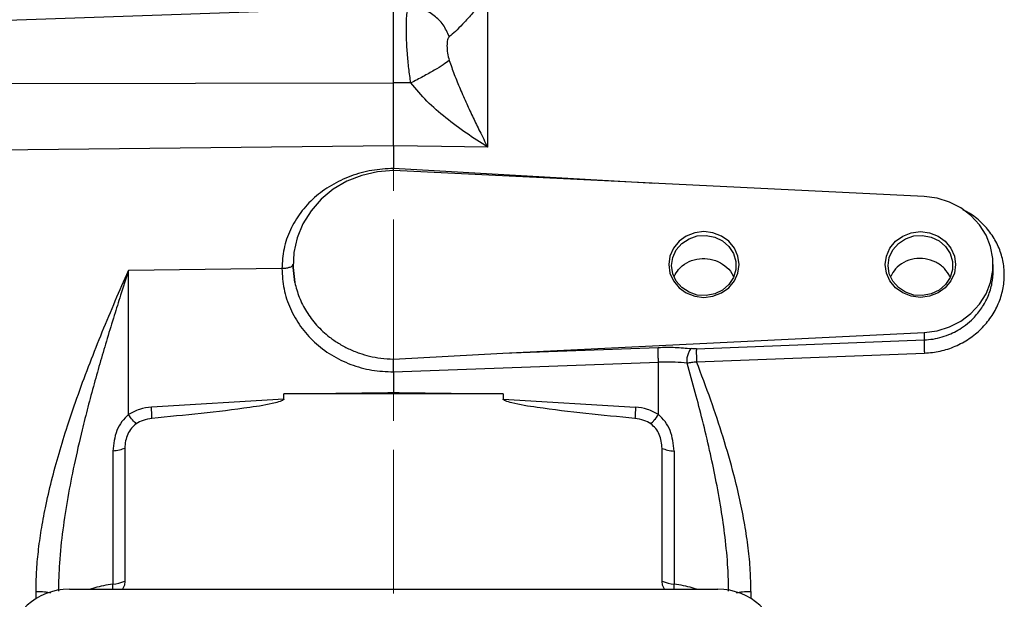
# Model space of a CAD drawing. Header units: inches. Extents: x 0.6 to 16.3, y 0.2 to 11.5.
# Tile 5 of 12: x 2.6 to 6, y 6.9 to 8.9. Entities that reach past the tile are written whole.
import ezdxf

# ---------------------------------------------------------------- set-up
doc = ezdxf.new("R2010")
doc.units = ezdxf.units.IN
doc.header["$MEASUREMENT"] = 0
doc.linetypes.add('CENTERX2', pattern=[0.8, 0.5, -0.1, 0.1, -0.1])
doc.styles.add('SLDTEXTSTYLE0', font='TXT', dxfattribs={"width": 0.75})
doc.dimstyles.new('SLDDIMSTYLE3', dxfattribs={"dimtxt": 0.137795, "dimasz": 0.14, "dimexe": 0, "dimexo": 0.0625, "dimgap": 0.034449, "dimtad": 0, "dimdec": 1, "dimlfac": 1.5, "dimrnd": 1e-09, "dimzin": 4, "dimdsep": 46, "dimtxsty": 'SLDTEXTSTYLE0', "dimblk1": 'CLOSED', "dimblk2": 'CLOSED', "dimsah": 1, "dimcen": 0.09, "dimadec": 0, "dimazin": 1, "dimtfac": 1, "dimtdec": 1, "dimtofl": 0, "dimtmove": 0, "dimatfit": 3, "dimldrblk": 'CLOSED', "dimfxl": 0, "dimfrac": 2, "dimtolj": 1, "dimtzin": 12, "dimarcsym": 0})

# ---------------------------------------------------------------- blocks, each defined once
blk = doc.blocks.new('_Closed')
at = {"color": 0, "linetype": 'ByBlock', "lineweight": -2}
for p, q in [((-1, 0.166667), (0, 0)), ((-1, 0.166667), (-1, -0.166667)), ((0, 0), (-1, -0.166667)), ((0, 0), (-1, 0))]:
    blk.add_line(p, q, dxfattribs=at)
blk = doc.blocks.new('_D_9')
at = {"color": 7, "linetype": 'Continuous', "lineweight": 0}
for p, q in [((2.3224, 10.4137), (2.2804, 10.4137)), ((2.2804, 10.4137), (2.2804, 10.195)), ((2.6279, 10.4137), (2.6699, 10.4137)), ((2.6699, 10.4137), (2.6699, 10.195)), ((1.1626, 7.7959), (1.1626, 10.2546)), ((1.1626, 10.2153), (2.1596, 10.2153)), ((3.8576, 10.2153), (2.7907, 10.2153)), ((2.2804, 10.195), (2.3224, 10.195)), ((2.6699, 10.195), (2.6279, 10.195))]:
    blk.add_line(p, q, dxfattribs=at)
at = {"color": 7, "linetype": 'Continuous', "lineweight": 18, "xscale": 0.14, "yscale": 0.14, "rotation": 180.0000000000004}
blk.add_blockref('_Closed', (1.1626, 10.2153), dxfattribs=at)
at = {"color": 7, "linetype": 'Continuous', "lineweight": 18, "xscale": 0.14, "yscale": 0.14}
blk.add_blockref('_Closed', (3.8576, 10.2153), dxfattribs=at)
at = {"color": 7, "linetype": 'Continuous', "lineweight": 18, "char_height": 0.1378, "attachment_point": 1, "style": 'SLDTEXTSTYLE0'}
for s, insert in [('103', (2.3224, 10.3726)), ('4.0', (2.3479, 10.1665))]:
    blk.add_mtext(s, dxfattribs=dict(at, insert=insert))

msp = doc.modelspace()

# ---------------------------------------------------------------- linework, layer by layer
at = {"color": 7, "linetype": 'CENTERX2', "lineweight": 18}
msp.add_line((3.8576, 3.7529), (3.8576, 10.262), dxfattribs=at)
at = {"color": 7, "linetype": 'Continuous', "lineweight": 25}
for p, q in [((4.1851, 9.0359), (4.1851, 8.5055)), ((3.8576, 8.9919), (2.348, 8.9392)), ((3.8576, 8.7283), (3.8576, 8.9919)), ((2.348, 8.7265), (3.8576, 8.7283)), ((3.9178, 8.7282), (3.8576, 8.7283)), ((3.8576, 8.509), (2.348, 8.4931)), ((3.8576, 8.509), (3.8576, 8.4313)), ((4.0243, 8.5072), (3.8576, 8.509)), ((4.1851, 8.5055), (4.0243, 8.5072)), ((3.8575, 8.4238), (3.8576, 8.4313)), ((5.7042, 8.333), (3.8576, 8.4234)), ((3.5079, 8.0968), (3.5079, 8.0967)), ((3.5144, 8.0342), (3.5079, 8.0967)), ((5.9443, 8.075), (5.9443, 8.0968)), ((3.4693, 8.0824), (2.9355, 8.0757)), ((2.9355, 7.5752), (2.9355, 8.0757)), ((4.238, 7.7889), (5.7042, 7.8607)), ((5.7042, 7.8607), (5.7042, 7.8347)), ((4.9115, 7.8036), (5.7042, 7.8347)), ((3.8574, 7.7682), (4.238, 7.7889)), ((4.238, 7.7889), (4.7791, 7.8086)), ((4.9122, 7.7583), (5.7049, 7.7886)), ((3.8576, 7.7234), (4.7798, 7.757)), ((4.7798, 7.5752), (4.7798, 7.757)), ((3.8576, 7.7234), (3.8576, 7.6526)), ((3.4758, 7.6468), (3.8378, 7.6514)), ((3.4758, 7.6291), (3.4758, 7.6468)), ((4.2394, 7.6468), (3.4758, 7.6468)), ((3.8378, 7.6514), (3.8576, 7.6526)), ((3.8378, 7.6514), (3.8576, 7.6516)), ((3.8576, 7.6516), (3.8576, 7.6526)), ((3.8576, 7.6526), (3.8775, 7.6514)), ((3.8576, 7.6516), (3.8775, 7.6514)), ((3.8775, 7.6514), (4.2394, 7.6468)), ((4.2394, 7.6468), (4.2394, 7.6291)), ((3.4758, 7.6291), (3.0154, 7.6008)), ((4.2394, 7.6291), (4.6999, 7.6008)), ((2.881, 7.4478), (2.881, 6.9856)), ((2.9228, 7.4574), (2.9228, 6.9952)), ((4.7924, 6.9952), (4.7924, 7.4574)), ((4.8343, 7.4478), (4.8343, 6.9856)), ((2.7298, 6.9677), (4.9861, 6.9677))]:
    msp.add_line(p, q, dxfattribs=at)
at = {"color": 8, "linetype": 'Continuous', "lineweight": 25}
for p, q in [((4.7669, 8.3789), (3.8576, 8.4313)), ((2.6138, 6.9348), (2.6138, 6.9602)), ((5.1015, 6.9602), (5.1015, 6.9352))]:
    msp.add_line(p, q, dxfattribs=at)
at = {"color": 7, "linetype": 'Continuous', "lineweight": 25, "flags": 128}
for points in [[(3.8576, 8.4234), (3.8018, 8.4192), (3.7474, 8.4067), (3.6958, 8.3863), (3.6483, 8.3585), (3.6063, 8.3239), (3.5707, 8.2835), (3.5424, 8.2384), (3.5223, 8.1896), (3.5107, 8.1384), (3.5081, 8.0861), (3.5144, 8.0342)], [(5.7042, 7.8607), (5.749, 7.8666), (5.7919, 7.8799), (5.8315, 7.9001), (5.8668, 7.9265), (5.8964, 7.9584), (5.9194, 7.9947), (5.9353, 8.0342), (5.9433, 8.0757), (5.9433, 8.1179), (5.9353, 8.1595), (5.9194, 8.199), (5.8964, 8.2353), (5.8668, 8.2671), (5.8315, 8.2936), (5.7919, 8.3138), (5.749, 8.3271), (5.7042, 8.333)], [(4.8152, 8.0968), (4.8194, 8.0673), (4.8316, 8.0397), (4.8511, 8.016), (4.8764, 7.9979), (4.9059, 7.9865), (4.9376, 7.9826), (4.9693, 7.9865), (4.9988, 7.9979), (5.0242, 8.016), (5.0436, 8.0397), (5.0559, 8.0673), (5.06, 8.0968), (5.0559, 8.1264), (5.0436, 8.154), (5.0242, 8.1776), (4.9988, 8.1958), (4.9693, 8.2072), (4.9376, 8.2111), (4.9059, 8.2072), (4.8764, 8.1958), (4.8511, 8.1776), (4.8316, 8.154), (4.8194, 8.1264), (4.8152, 8.0968)], [(4.8252, 8.0933), (4.8294, 8.1216), (4.8416, 8.1478), (4.8609, 8.1699), (4.8859, 8.1864), (4.9148, 8.196), (4.9453, 8.1979), (4.9753, 8.1921), (5.0024, 8.179), (5.0248, 8.1595), (5.0407, 8.1351), (5.049, 8.1075), (5.049, 8.079), (5.0407, 8.0514), (5.0248, 8.027), (5.0024, 8.0075), (4.9753, 7.9944), (4.9453, 7.9886), (4.9148, 7.9905), (4.8859, 8.0001), (4.8609, 8.0166), (4.8416, 8.0387), (4.8294, 8.0649), (4.8252, 8.0933)], [(5.5686, 8.0968), (5.5727, 8.1264), (5.585, 8.154), (5.6044, 8.1776), (5.6298, 8.1958), (5.6593, 8.2072), (5.691, 8.2111), (5.7226, 8.2072), (5.7522, 8.1958), (5.7775, 8.1776), (5.797, 8.154), (5.8092, 8.1264), (5.8134, 8.0968), (5.8092, 8.0673), (5.797, 8.0397), (5.7775, 8.016), (5.7522, 7.9979), (5.7226, 7.9865), (5.691, 7.9826), (5.6593, 7.9865), (5.6298, 7.9979), (5.6044, 8.016), (5.585, 8.0397), (5.5727, 8.0673), (5.5686, 8.0968)], [(5.5786, 8.0933), (5.5827, 8.1216), (5.5949, 8.1478), (5.6142, 8.1699), (5.6392, 8.1864), (5.6681, 8.196), (5.6986, 8.1979), (5.7286, 8.1921), (5.7558, 8.179), (5.7781, 8.1595), (5.7941, 8.1351), (5.8023, 8.1075), (5.8023, 8.079), (5.7941, 8.0514), (5.7781, 8.027), (5.7558, 8.0075), (5.7286, 7.9944), (5.6986, 7.9886), (5.6681, 7.9905), (5.6392, 8.0001), (5.6142, 8.0166), (5.5949, 8.0387), (5.5827, 8.0649), (5.5786, 8.0933)]]:
    msp.add_lwpolyline(points, dxfattribs=at)
at = {"color": 7, "linetype": 'Continuous', "lineweight": 25}
for centre, start, end in [((2.871, 7.1255), 274.0823, 291.7108), ((4.8443, 7.1255), 248.2892, 265.9177)]:
    msp.add_arc(centre, 0.1402, start, end, dxfattribs=at)
for centre, major_axis, start_param, end_param in [((2.7362, 6.7692), (0.2087, -0.0437), 1.792973, 3.333612), ((4.9797, 6.7692), (0.2087, 0.0437), 6.091166, 7.631805)]:
    msp.add_ellipse(centre, major_axis=major_axis, ratio=0.927683, start_param=start_param, end_param=end_param, dxfattribs=at)
for points, knots in [([(4.1851, 9.0359), (4.175, 9.023), (4.1549, 8.9973), (4.1257, 8.9627), (4.0983, 8.9324), (4.0731, 8.9067), (4.0585, 8.8949), (4.0515, 8.8892)], [0, 0, 0, 0, 0.213856, 0.426153, 0.626654, 0.81901, 1, 1, 1, 1]), ([(4.0515, 8.8892), (4.0493, 8.886), (4.0444, 8.8791), (4.0434, 8.8584), (4.0444, 8.834), (4.0493, 8.8153), (4.0515, 8.8068)], [0, 0, 0, 0, 0.227266, 0.500165, 0.772773, 1, 1, 1, 1]), ([(4.0515, 8.8068), (4.0452, 8.802), (4.0326, 8.7924), (4.0003, 8.7725), (3.9613, 8.7505), (3.9323, 8.7356), (3.9178, 8.7282)], [0, 0, 0, 0, 0.249996, 0.499988, 0.749992, 1, 1, 1, 1]), ([(4.0515, 8.8068), (4.0572, 8.7904), (4.0691, 8.7565), (4.0898, 8.7064), (4.1119, 8.6561), (4.1348, 8.607), (4.1592, 8.5568), (4.176, 8.5236), (4.1851, 8.5055)], [0, 0, 0, 0, 0.148634, 0.307878, 0.478548, 0.643401, 0.806559, 1, 1, 1, 1]), ([(3.8576, 8.509), (3.8576, 8.5255), (3.8576, 8.5584), (3.8576, 8.6133), (3.8576, 8.6705), (3.8576, 8.709), (3.8576, 8.7283)], [0, 0, 0, 0, 0.250012, 0.500009, 0.750001, 1, 1, 1, 1]), ([(4.1851, 8.5055), (4.1604, 8.5212), (4.1111, 8.5523), (4.04, 8.6055), (3.9732, 8.6626), (3.936, 8.7066), (3.9178, 8.7282)], [0, 0, 0, 0, 0.257956, 0.513515, 0.761774, 1, 1, 1, 1]), ([(3.8576, 8.4313), (3.8322, 8.4297), (3.7813, 8.4264), (3.7079, 8.4057), (3.6404, 8.3738), (3.5812, 8.331), (3.5327, 8.2786), (3.4967, 8.2183), (3.4736, 8.1522), (3.4707, 8.1057), (3.4693, 8.0824)], [0, 0, 0, 0, 0.12613, 0.252112, 0.3779, 0.503063, 0.627883, 0.752195, 0.876179, 1, 1, 1, 1]), ([(3.5079, 8.0967), (3.5071, 8.0947), (3.5057, 8.0906), (3.4954, 8.0859), (3.4827, 8.0831), (3.4738, 8.0826), (3.4693, 8.0824)], [0, 0, 0, 0, 0.27964, 0.559263, 0.779642, 1, 1, 1, 1]), ([(4.8347, 8.0552), (4.8392, 8.0638), (4.849, 8.083), (4.8769, 8.1043), (4.9122, 8.1175), (4.9506, 8.1189), (4.9878, 8.1087), (5.0181, 8.0876), (5.0363, 8.0678), (5.0399, 8.0551), (5.0403, 8.0537)], [0, 0, 0, 0, 0.118213, 0.262222, 0.406685, 0.551088, 0.695118, 0.838954, 0.982887, 1, 1, 1, 1]), ([(5.7937, 8.0542), (5.788, 8.0642), (5.7761, 8.0848), (5.7451, 8.1065), (5.7083, 8.1184), (5.6688, 8.1182), (5.6324, 8.1056), (5.6032, 8.0841), (5.5929, 8.0644), (5.588, 8.0553)], [0, 0, 0, 0, 0.139447, 0.285273, 0.431994, 0.579328, 0.728836, 0.873983, 1, 1, 1, 1]), ([(2.6138, 6.9602), (2.6142, 6.9826), (2.615, 7.0285), (2.6215, 7.0994), (2.6318, 7.1739), (2.6471, 7.2564), (2.6676, 7.3457), (2.6935, 7.4408), (2.7246, 7.5413), (2.7607, 7.6465), (2.8015, 7.7555), (2.8447, 7.8637), (2.8895, 7.9708), (2.9202, 8.0409), (2.9355, 8.0757)], [0, 0, 0, 0, 0.057626, 0.11826, 0.182076, 0.249225, 0.331077, 0.414176, 0.498652, 0.597678, 0.697104, 0.796636, 0.898773, 1, 1, 1, 1]), ([(3.4693, 8.0824), (3.4707, 8.0587), (3.4736, 8.0112), (3.4967, 7.9429), (3.5325, 7.8802), (3.5812, 7.8253), (3.6404, 7.7805), (3.7079, 7.7476), (3.7813, 7.7268), (3.8322, 7.7245), (3.8576, 7.7234)], [0, 0, 0, 0, 0.124969, 0.249934, 0.374914, 0.499901, 0.624911, 0.749928, 0.874962, 1, 1, 1, 1]), ([(3.5144, 8.0342), (3.5189, 8.0169), (3.5281, 7.9817), (3.5541, 7.9316), (3.5893, 7.8845), (3.6283, 7.8485), (3.6664, 7.8221), (3.7012, 7.8033), (3.7374, 7.7885), (3.7751, 7.7777), (3.8145, 7.7702), (3.8426, 7.7689), (3.8574, 7.7682)], [0, 0, 0, 0, 0.1183041, 0.2410793, 0.3683465, 0.5001477, 0.5799171, 0.6632766, 0.7500867, 0.8250395, 0.9083807, 1, 1, 1, 1]), ([(5.7042, 7.8347), (5.7041, 7.8325), (5.7039, 7.8282), (5.704, 7.8166), (5.7043, 7.8028), (5.7047, 7.7934), (5.7049, 7.7886)], [0, 0, 0, 0, 0.250007, 0.500003, 0.750009, 1, 1, 1, 1]), ([(4.7791, 7.8086), (4.7989, 7.809), (4.8386, 7.8097), (4.8754, 7.8061), (4.8938, 7.8043)], [0, 0, 0, 0, 0.500031, 1, 1, 1, 1]), ([(4.8789, 7.754), (4.8789, 7.7591), (4.879, 7.7692), (4.8822, 7.7844), (4.8873, 7.7973), (4.8917, 7.802), (4.8938, 7.8043)], [0, 0, 0, 0, 0.249988, 0.499996, 0.74999, 1, 1, 1, 1]), ([(4.9115, 7.8036), (4.9085, 7.8036), (4.9024, 7.8034), (4.8967, 7.804), (4.8938, 7.8043)], [0, 0, 0, 0, 0.49828, 1, 1, 1, 1]), ([(4.9115, 7.8036), (4.9114, 7.8015), (4.9112, 7.7972), (4.9113, 7.7858), (4.9116, 7.7723), (4.912, 7.763), (4.9122, 7.7583)], [0, 0, 0, 0, 0.250008, 0.499996, 0.750007, 1, 1, 1, 1]), ([(3.8576, 7.7234), (3.8576, 7.7273), (3.8575, 7.7352), (3.8574, 7.7473), (3.8573, 7.7591), (3.8573, 7.765), (3.8574, 7.7682)], [0, 0, 0, 0, 0.243611, 0.50033, 0.731321, 1, 1, 1, 1]), ([(4.8789, 7.754), (4.8652, 7.7553), (4.8336, 7.7582), (4.7993, 7.7575), (4.7798, 7.757)], [0, 0, 0, 0, 0.430264, 1, 1, 1, 1]), ([(4.9122, 7.7583), (4.9065, 7.7573), (4.8949, 7.7553), (4.8842, 7.7544), (4.8789, 7.754)], [0, 0, 0, 0, 0.5011681, 1, 1, 1, 1]), ([(5.1015, 6.9602), (5.101, 6.9845), (5.1, 7.0345), (5.0923, 7.112), (5.0802, 7.1937), (5.0634, 7.2788), (5.0389, 7.3803), (5.0053, 7.4965), (4.9616, 7.6279), (4.9289, 7.7142), (4.9122, 7.7583)], [0, 0, 0, 0, 0.089377, 0.183954, 0.284044, 0.389914, 0.497962, 0.662023, 0.827207, 1, 1, 1, 1]), ([(3.4758, 7.6291), (3.4758, 7.6289), (3.4757, 7.6283), (3.4752, 7.6272), (3.473, 7.625), (3.4636, 7.6202), (3.4252, 7.6098), (3.2749, 7.5863), (3.1312, 7.5727), (3.0173, 7.5618)], [0, 0, 0, 0, 0.00175, 0.003655, 0.008293, 0.022203, 0.071781, 0.264741, 1, 1, 1, 1]), ([(4.6979, 7.5618), (4.5841, 7.5726), (4.4405, 7.5863), (4.2902, 7.6098), (4.2518, 7.6202), (4.2422, 7.625), (4.2401, 7.6272), (4.2395, 7.6283), (4.2395, 7.6289), (4.2394, 7.6291)], [0, 0, 0, 0, 0.73527, 0.927819, 0.977705, 0.991687, 0.99634, 0.998249, 1, 1, 1, 1]), ([(2.9355, 7.5752), (2.9275, 7.5674), (2.911, 7.5511), (2.8876, 7.5082), (2.8836, 7.4723), (2.881, 7.4478)], [0, 0, 0, 0, 0.23193, 0.478515, 1, 1, 1, 1]), ([(3.0154, 7.6008), (3.0012, 7.5991), (2.9728, 7.5955), (2.9479, 7.582), (2.9355, 7.5752)], [0, 0, 0, 0, 0.500024, 1, 1, 1, 1]), ([(2.9626, 7.5427), (2.9586, 7.5468), (2.9505, 7.5549), (2.9405, 7.5684), (2.9355, 7.5752)], [0, 0, 0, 0, 0.49999, 1, 1, 1, 1]), ([(4.7798, 7.5752), (4.7674, 7.582), (4.7425, 7.5955), (4.7141, 7.5991), (4.6999, 7.6008)], [0, 0, 0, 0, 0.499976, 1, 1, 1, 1]), ([(4.7526, 7.5427), (4.7566, 7.5468), (4.7647, 7.5549), (4.7748, 7.5684), (4.7798, 7.5752)], [0, 0, 0, 0, 0.499998, 1, 1, 1, 1]), ([(4.8343, 7.4478), (4.8316, 7.4723), (4.8277, 7.5082), (4.8043, 7.5511), (4.7878, 7.5674), (4.7798, 7.5752)], [0, 0, 0, 0, 0.521415, 0.767989, 1, 1, 1, 1]), ([(2.9626, 7.5427), (2.9567, 7.5379), (2.9446, 7.5278), (2.9326, 7.5069), (2.9244, 7.4832), (2.9234, 7.4662), (2.9228, 7.4574)], [0, 0, 0, 0, 0.227619, 0.469324, 0.727673, 1, 1, 1, 1]), ([(3.0173, 7.5618), (3.0066, 7.5601), (2.9871, 7.5569), (2.9703, 7.5472), (2.9626, 7.5427)], [0, 0, 0, 0, 0.545837, 1, 1, 1, 1]), ([(4.7526, 7.5427), (4.745, 7.5472), (4.7282, 7.5569), (4.7086, 7.5601), (4.6979, 7.5618)], [0, 0, 0, 0, 0.45417, 1, 1, 1, 1]), ([(4.7924, 7.4574), (4.7905, 7.4741), (4.7877, 7.4985), (4.7711, 7.5272), (4.7588, 7.5376), (4.7526, 7.5427)], [0, 0, 0, 0, 0.517396, 0.759937, 1, 1, 1, 1]), ([(2.9228, 6.9952), (2.9224, 6.989), (2.9218, 6.9791), (2.9164, 6.9708), (2.9144, 6.9677)], [0, 0, 0, 0, 0.629252, 1, 1, 1, 1]), ([(4.8009, 6.9677), (4.7989, 6.9708), (4.7934, 6.9791), (4.7928, 6.989), (4.7924, 6.9952)], [0, 0, 0, 0, 0.370748, 1, 1, 1, 1])]:
    msp.add_open_spline(points, degree=3, knots=knots, dxfattribs=at)
at = {"color": 8, "linetype": 'Continuous', "lineweight": 25}
for points, knots in [([(3.9178, 8.7282), (3.9154, 8.7451), (3.9106, 8.7794), (3.9059, 8.8308), (3.903, 8.8792), (3.9021, 8.9217), (3.903, 8.9552), (3.9056, 8.978), (3.9088, 8.9839), (3.9103, 8.9866)], [0, 0, 0, 0, 0.141118, 0.286267, 0.433353, 0.582541, 0.731692, 0.878378, 1, 1, 1, 1]), ([(4.0515, 8.8892), (4.0452, 8.9035), (4.0326, 8.9323), (4.0001, 8.9633), (3.9725, 8.9809), (3.9557, 8.983), (3.9533, 8.9834)], [0, 0, 0, 0, 0.315443, 0.630883, 0.946305, 1, 1, 1, 1]), ([(5.7049, 7.7886), (5.7234, 7.7903), (5.7603, 7.7937), (5.8131, 7.8114), (5.8614, 7.8377), (5.9036, 7.8722), (5.9381, 7.9135), (5.9637, 7.9599), (5.9794, 8.0096), (5.9847, 8.0608), (5.9794, 8.1117), (5.9635, 8.1602), (5.9381, 8.205), (5.9033, 8.2439), (5.8701, 8.2713), (5.8471, 8.2826), (5.8403, 8.2859)], [0, 0, 0, 0, 0.075442, 0.150622, 0.225762, 0.300484, 0.374981, 0.449302, 0.523292, 0.597245, 0.671169, 0.745229, 0.819507, 0.893996, 0.968745, 1, 1, 1, 1]), ([(2.9355, 8.0757), (2.9263, 8.0471), (2.9097, 7.9955), (2.885, 7.9168), (2.8618, 7.8408), (2.8384, 7.7616), (2.8158, 7.6819), (2.7943, 7.6019), (2.7705, 7.508), (2.7466, 7.4035), (2.7239, 7.2875), (2.7064, 7.1736), (2.6942, 7.0645), (2.6924, 6.9933), (2.6916, 6.9606)], [0, 0, 0, 0, 0.0817869, 0.1476158, 0.2219177, 0.2941154, 0.3664738, 0.4401058, 0.5110561, 0.6190538, 0.7179344, 0.8161381, 0.9158281, 1, 1, 1, 1]), ([(5.7042, 7.8347), (5.7145, 7.8354), (5.7355, 7.837), (5.7667, 7.8443), (5.7955, 7.8547), (5.8227, 7.8685), (5.8492, 7.886), (5.8781, 7.9114), (5.9057, 7.9452), (5.9278, 7.9866), (5.9418, 8.0305), (5.9435, 8.0605), (5.9443, 8.075)], [0, 0, 0, 0, 0.080774, 0.16412, 0.25007, 0.320348, 0.403755, 0.500289, 0.625283, 0.750402, 0.879156, 1, 1, 1, 1]), ([(5.0238, 6.9607), (5.0232, 6.9878), (5.0218, 7.0506), (5.0122, 7.1462), (4.9976, 7.2501), (4.9793, 7.3507), (4.9575, 7.4534), (4.9337, 7.5528), (4.9073, 7.6541), (4.8886, 7.7198), (4.8789, 7.754)], [0, 0, 0, 0, 0.099889, 0.231712, 0.353592, 0.486157, 0.608874, 0.742266, 0.865971, 1, 1, 1, 1]), ([(2.6138, 6.9602), (2.6241, 6.96), (2.6436, 6.9595), (2.6586, 6.957), (2.6656, 6.9559)], [0, 0, 0, 0, 0.530561, 1, 1, 1, 1]), ([(2.881, 6.9856), (2.8592, 6.9819), (2.8314, 6.9771), (2.8087, 6.9694), (2.8037, 6.9677)], [0, 0, 0, 0, 0.781516, 1, 1, 1, 1]), ([(2.8812, 6.9677), (2.8813, 6.9687), (2.8815, 6.9739), (2.8812, 6.9804), (2.881, 6.9856)], [0, 0, 0, 0, 0.189093, 1, 1, 1, 1]), ([(4.834, 6.9677), (4.834, 6.9687), (4.8337, 6.9739), (4.834, 6.9804), (4.8343, 6.9856)], [0, 0, 0, 0, 0.189061, 1, 1, 1, 1]), ([(4.9115, 6.9677), (4.9066, 6.9694), (4.8839, 6.9771), (4.856, 6.9819), (4.8343, 6.9856)], [0, 0, 0, 0, 0.218484, 1, 1, 1, 1]), ([(5.05, 6.9559), (5.0569, 6.9571), (5.0718, 6.9595), (5.0912, 6.96), (5.1015, 6.9602)], [0, 0, 0, 0, 0.465094, 1, 1, 1, 1])]:
    msp.add_open_spline(points, degree=3, knots=knots, dxfattribs=at)
at = {"color": 7, "linetype": 'Continuous', "lineweight": 25}
for points in [[(4.7798, 7.757), (4.7795, 7.7621), (4.779, 7.7723), (4.7787, 7.7879), (4.7787, 7.8013), (4.779, 7.8062), (4.7791, 7.8086)], [(3.0173, 7.5618), (3.0171, 7.567), (3.0167, 7.5774), (3.0158, 7.593), (3.0154, 7.6008)], [(4.6999, 7.6008), (4.6994, 7.593), (4.6986, 7.5774), (4.6981, 7.567), (4.6979, 7.5618)], [(2.9228, 7.4574), (2.9169, 7.4552), (2.9051, 7.4508), (2.889, 7.4488), (2.881, 7.4478)], [(4.7924, 7.4574), (4.7983, 7.4552), (4.8102, 7.4508), (4.8262, 7.4488), (4.8343, 7.4478)]]:
    msp.add_open_spline(points, degree=3, dxfattribs=at)

# ---------------------------------------------------------------- dimensions: what is measured, and where the dimension line sits
at = {"color": 7, "linetype": 'Continuous', "lineweight": 18}
dim = msp.add_linear_dim(base=(3.8576, 10.2153), p1=(1.1626, 7.7565), p2=(3.8576, 10.262), dimstyle='SLDDIMSTYLE3', dxfattribs=at)
dim.commit()
dim.dimension.update_dxf_attribs({"geometry": '_D_9', "text_midpoint": (2.4752, 10.2153), "dimtype": 160})

doc.saveas('drawing.dxf')
